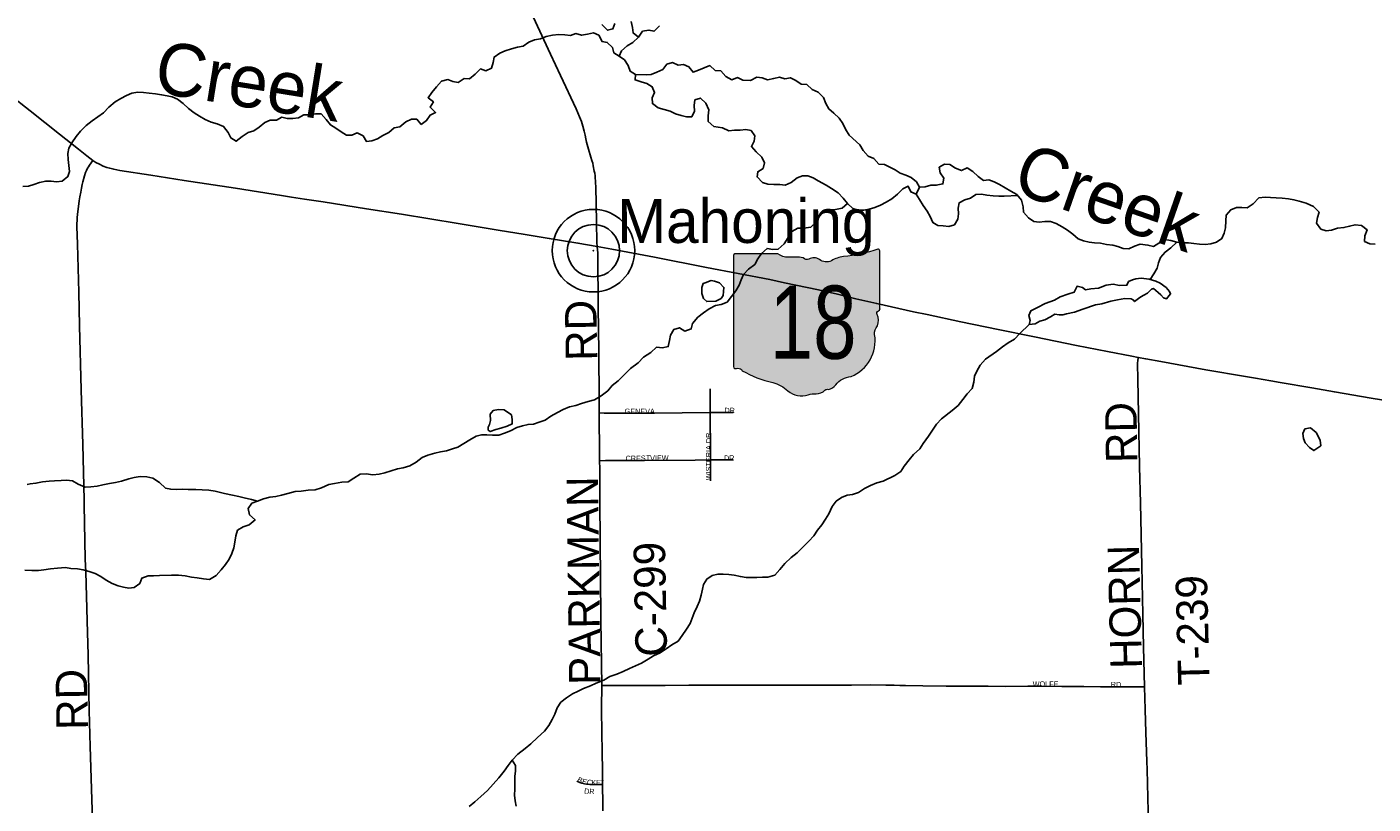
# Model space of a CAD drawing. Header units: feet. Extents: x 2113747 to 2516209, y 960708 to 1356798.
# Tile 244 of 253: x 2362262 to 2375078, y 1185127 to 1192524. Entities that reach past the tile are written whole.
import ezdxf
from ezdxf.enums import TextEntityAlignment as Align

# ---------------------------------------------------------------- set-up
doc = ezdxf.new("R2010")
doc.units = ezdxf.units.FT
doc.header["$LTSCALE"] = 50
doc.header["$MEASUREMENT"] = 0
for name, color, linetype in [('0_Xref', 7, 'Continuous'), ('GM_X_City_Street', 251, 'Continuous'), ('GM_X_City_Street_Text', 251, 'Continuous'), ('GM_X_County_Road', 3, 'Continuous'), ('GM_X_County_Road_Text', 3, 'Continuous'), ('GM_X_Minor_Lake', 5, 'Continuous'), ('GM_X_Minor_River', 5, 'Continuous'), ('GM_X_Minor_River_Text', 5, 'Continuous'), ('GM_X_State_Location', 251, 'Continuous'), ('GM_X_State_Route', 1, 'Continuous'), ('GM_X_State_Shield', 251, 'Continuous'), ('GM_X_Township_Road', 4, 'Continuous'), ('GM_X_Township_Road_Text', 4, 'Continuous'), ('GM_X_Township_Subdivision', 4, 'Continuous'), ('GM_X_Township_Subdivision_Text', 4, 'Continuous'), ('GM_X_Unincorporated', 1, 'Continuous'), ('GM_X_Unincorporated_Location', 2, 'Continuous'), ('GM_X_Unincorporated_Text', 251, 'Continuous')]:
    doc.layers.add(name, color=color, linetype=linetype)
doc.styles.add('Styledgn030', font='dgn030.shx')
doc.styles.add('Styledgn031', font='dgn031.shx')

# ---------------------------------------------------------------- blocks, each defined once
blk = doc.blocks.new('M1-H5_211')
at = {"layer": 'GM_X_State_Shield', "linetype": 'Continuous', "true_color": 0x1e0000}
h = blk.add_hatch(color=18, dxfattribs=at)
edge = h.paths.add_edge_path()
edge.add_line((711.5512748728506, 89.69038223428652), (711.5512748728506, 642.4292893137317))
edge.add_line((711.5512748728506, 642.4292893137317), (711.4519030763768, 642.5278091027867))
edge.add_arc((696.1098771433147, 644.721661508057), 15.49808853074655, 351.8620861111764, 457.7380000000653)
edge.add_line((694.023161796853, 660.0786262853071), (694.0231846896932, 660.0786317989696))
edge.add_arc((215.6435505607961, 2056.797888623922), 1476.371144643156, 275.84446944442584, 288.9064527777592, ccw=False)
edge.add_line((365.9801086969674, 588.1009573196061), (365.9801066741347, 588.1009594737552))
edge.add_arc((403.9586955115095, 293.515786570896), 297.0232268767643, 97.34618055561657, 120.7688527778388)
edge.add_line((252.0087886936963, 548.7294678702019), (252.0087824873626, 548.729464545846))
edge.add_arc((204.612707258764, 651.1715615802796), 112.8750246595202, 233.8562055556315, 294.82819166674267, ccw=False)
edge.add_line((138.0374625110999, 560.0205441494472), (138.0374654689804, 560.0205424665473))
edge.add_arc((83.50627348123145, 483.664586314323), 93.82900905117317, 54.46668333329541, 119.1411305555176)
edge.add_line((37.81506425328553, 565.6169892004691), (37.81506453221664, 565.6169886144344))
edge.add_arc((17.25471621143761, 605.791335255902), 45.12987980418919, 219.7920611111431, 297.1023694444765, ccw=False)
edge.add_line((-17.42182925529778, 576.9080659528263), (-17.42182980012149, 576.9080661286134))
edge.add_arc((-110.2402786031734, 23.03722839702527), 561.5943102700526, 80.48669166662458, 94.98826944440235)
edge.add_line((-159.0719053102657, 582.5045121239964), (-159.0719000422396, 582.5044846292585))
edge.add_arc((-162.1074610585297, 738.9084848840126), 156.4334552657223, 231.6195055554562, 271.111883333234, ccw=False)
edge.add_line((-259.2340128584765, 616.2795369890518), (-259.2015184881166, 616.2440637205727))
edge.add_line((-259.2015184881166, 616.2440637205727), (-666.9041242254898, 616.2440637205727))
edge.add_line((-666.9041242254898, 616.2440637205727), (-666.9412597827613, 616.2795633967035))
edge.add_arc((-664.660407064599, 600.3135952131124), 16.12806340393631, 98.13010277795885, 188.1301027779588)
edge.add_line((-680.62637524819, 598.0327424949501), (-680.6072733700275, 598.0636480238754))
edge.add_line((-680.6072733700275, 598.0636480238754), (-680.6072733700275, -458.5712582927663))
edge.add_line((-680.6072733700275, -458.5712582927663), (-680.6263743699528, -458.6079740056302))
edge.add_arc((-664.515134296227, -460.8841950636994), 16.27123962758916, 171.9583861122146, 258.3066138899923)
edge.add_line((-667.8128957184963, -476.8177448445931), (-667.8128982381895, -476.817741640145))
edge.add_arc((-662.0481153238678, -352.78184326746), 124.169790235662, 267.3389944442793, 280.6038555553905)
edge.add_line((-639.1987016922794, -474.8311820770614), (-639.1987019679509, -474.831181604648))
edge.add_arc((-636.6434350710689, -519.5311031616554), 44.77289778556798, 29.748380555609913, 93.27174722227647, ccw=False)
edge.add_line((-597.7710303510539, -497.3151510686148), (-597.7710260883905, -497.315154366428))
edge.add_arc((-71.36636178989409, 429.8114385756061), 1066.145201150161, 240.4129222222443, 257.1985000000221)
edge.add_line((-307.5964472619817, -609.8331817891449), (-307.5964406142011, -609.8331830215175))
edge.add_arc((-389.2220105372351, -933.2680402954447), 333.5758393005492, 47.18415555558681, 75.83597222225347, ccw=False)
edge.add_line((-162.5091320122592, -688.5761702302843), (-162.5091265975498, -688.57617497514))
edge.add_arc((-28.4401791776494, -524.7737584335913), 211.673603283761, 230.7003722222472, 286.291836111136)
edge.add_line((30.94060543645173, -727.9476660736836), (30.94060344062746, -727.9476635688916))
edge.add_arc((93.86574833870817, -890.0948709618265), 173.9289818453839, 85.69512222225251, 111.20994722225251, ccw=False)
edge.add_line((106.9214873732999, -716.6565868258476), (106.9214872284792, -716.6565896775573))
edge.add_arc((109.3286034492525, -603.9020136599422), 112.780266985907, 268.7770194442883, 315.5492722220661)
edge.add_line((189.8371287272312, -682.8815425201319), (189.8371289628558, -682.8815423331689))
edge.add_arc((211.3496800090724, -706.2366200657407), 31.75294487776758, 65.75173055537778, 132.6484222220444, ccw=False)
edge.add_line((224.3903386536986, -677.2850962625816), (224.3903387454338, -677.285096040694))
edge.add_arc((197.8102065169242, -560.9801045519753), 119.3036230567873, 282.8731916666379, 323.2771111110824)
edge.add_line((293.4364551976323, -632.3171569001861), (293.43645941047, -632.317151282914))
edge.add_arc((454.0505528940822, -755.2192038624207), 202.2419381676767, 94.40312222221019, 142.576749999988, ccw=False)
edge.add_line((438.5237596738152, -553.5741685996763), (438.523756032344, -553.574169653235))
edge.add_arc((298.3474105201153, -211.9398530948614), 369.2741719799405, 292.3088861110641, 368.9858388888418)
edge.add_line((663.0894711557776, -154.2627927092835), (663.0894695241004, -154.2627859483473))
edge.add_arc((767.0788936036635, -141.6241802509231), 104.7546403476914, 136.8064972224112, 186.9295944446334, ccw=False)
edge.add_line((690.7079159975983, -69.92335421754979), (690.7079167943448, -69.92335321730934))
edge.add_arc((555.3839252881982, -20.75759949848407), 143.978658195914, 340.0329638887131, 383.6495666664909)
edge.add_line((687.2706862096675, 36.99823405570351), (687.2706862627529, 36.99823372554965))
edge.add_arc((707.9709234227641, 49.11239851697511), 23.98442842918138, 107.943983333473, 210.3369666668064, ccw=False)
edge.add_line((700.5816322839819, 71.93018069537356), (700.5816327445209, 71.93017908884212))
edge.add_arc((695.0167986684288, 87.55475994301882), 16.58598520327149, 289.6038111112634, 367.734130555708)
edge.add_line((711.451904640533, 89.78684346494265), (711.4156001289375, 89.82605697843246))
edge.add_line((711.4156001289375, 89.82605697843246), (711.5512748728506, 89.69038223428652))
at = {"layer": 'GM_X_State_Shield', "color": 7, "linetype": 'Continuous', "lineweight": 13, "flags": 128}
blk.add_lwpolyline([(711.5512748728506, 89.69038223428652), (711.5512748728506, 642.4292893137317), (711.4519030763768, 642.5278091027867, 0.4979057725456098), (694.023161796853, 660.0786262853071), (694.0231846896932, 660.0786317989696, -0.05705544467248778), (365.9801086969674, 588.1009573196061), (365.9801066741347, 588.1009594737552, 0.1025580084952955), (252.0087886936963, 548.7294678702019), (252.0087824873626, 548.729464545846, -0.272499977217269), (138.0374625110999, 560.0205441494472), (138.0374654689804, 560.0205424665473, 0.2899328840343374), (37.81506425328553, 565.6169892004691), (37.81506453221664, 565.6169886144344, -0.3507354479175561), (-17.42182925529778, 576.9080659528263), (-17.42182980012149, 576.9080661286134, 0.06335965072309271), (-159.0719053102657, 582.5045121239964), (-159.0719000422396, 582.5044846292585, -0.1740440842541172), (-259.2340128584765, 616.2795369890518), (-259.2015184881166, 616.2440637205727), (-666.9041242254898, 616.2440637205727), (-666.9412597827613, 616.2795633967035, 0.414213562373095), (-680.62637524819, 598.0327424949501), (-680.6072733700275, 598.0636480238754), (-680.6072733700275, -458.5712582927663), (-680.6263743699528, -458.6079740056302, 0.3956667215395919), (-667.8128957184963, -476.8177448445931), (-667.8128982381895, -476.817741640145, 0.05794359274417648), (-639.1987016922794, -474.8311820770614), (-639.1987019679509, -474.831181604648, -0.2844960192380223), (-597.7710303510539, -497.3151510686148), (-597.7710260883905, -497.315154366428, 0.0733721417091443), (-307.5964472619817, -609.8331817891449), (-307.5964406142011, -609.8331830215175, -0.1256725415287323), (-162.5091320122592, -688.5761702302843), (-162.5091265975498, -688.57617497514, 0.2474354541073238), (30.94060543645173, -727.9476660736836), (30.94060344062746, -727.9476635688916, -0.1117916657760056), (106.9214873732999, -716.6565868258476), (106.9214872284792, -716.6565896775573, 0.2069637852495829), (189.8371287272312, -682.8815425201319), (189.8371289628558, -682.8815423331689, -0.3004743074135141), (224.3903386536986, -677.2850962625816), (224.3903387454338, -677.285096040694, 0.1781447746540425), (293.4364551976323, -632.3171569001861), (293.43645941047, -632.317151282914, -0.213348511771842), (438.5237596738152, -553.5741685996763), (438.523756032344, -553.574169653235, 0.3476349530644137), (663.0894711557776, -154.2627927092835), (663.0894695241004, -154.2627859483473, -0.2222582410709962), (690.7079159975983, -69.92335421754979), (690.7079167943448, -69.92335321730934, 0.1926447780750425), (687.2706862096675, 36.99823405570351), (687.2706862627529, 36.99823372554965, -0.4790820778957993), (700.5816322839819, 71.93018069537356), (700.5816327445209, 71.93017908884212, 0.354758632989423), (711.451904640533, 89.78684346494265), (711.4156001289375, 89.82605697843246), (711.5512748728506, 89.69038223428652)], format="xyb", dxfattribs=at)
at = {"layer": 'GM_X_State_Shield', "color": 9, "linetype": 'Continuous', "lineweight": 13, "style": 'Styledgn030', "width": 0.8}
blk.add_text('18', height=696.0951421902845, dxfattribs=at).set_placement((77.12061308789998, -384.0604357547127), align=Align.CENTER)
blk = doc.blocks.new('Unicorp30')
at = {"layer": 'GM_X_Unincorporated'}
for radius in [392.8488348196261, 249.0278639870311]:
    blk.add_circle((0, 0), radius, dxfattribs=at)
blk = doc.blocks.new('POR')
at = {"layer": 'GM_X_City_Street', "flags": 128}
for points in [[(2367741.721199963, 1185314.296033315), (2367740.60571663, 1185380.568866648), (2367740.080783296, 1185425.745941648), (2367737.55454163, 1185643.954166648), (2367735.946933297, 1185788.442066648), (2367733.02699163, 1186044.215833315), (2367734.60179163, 1186254.221974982)], [(2367734.60179163, 1186254.221974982), (2367931.090899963, 1186254.550058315), (2368118.688949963, 1186255.731158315), (2368337.979849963, 1186256.912258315), (2368564.980708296, 1186257.601233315), (2368754.448833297, 1186259.274458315), (2369028.464033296, 1186259.569733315), (2369251.232616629, 1186259.865008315), (2369455.726958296, 1186260.094666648), (2369631.185924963, 1186259.569733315), (2369885.68016663, 1186259.077608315), (2370111.926433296, 1186260.258708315), (2370296.899816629, 1186260.586791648), (2370439.353599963, 1186259.208841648), (2370517.07654163, 1186257.863699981), (2370572.653858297, 1186256.945066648), (2370625.63931663, 1186255.632733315), (2370791.944758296, 1186252.483133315), (2371013.860324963, 1186250.613058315), (2371173.210399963, 1186250.088124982), (2371412.94089163, 1186248.218049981), (2371577.080983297, 1186247.693116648), (2371789.678983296, 1186247.857158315), (2371924.488424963, 1186247.922774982), (2372113.82531663, 1186246.938524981), (2372325.307833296, 1186245.527766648), (2372482.951874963, 1186244.117008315), (2372666.612924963, 1186244.445091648), (2372827.570608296, 1186243.723308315), (2372900.962849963, 1186243.132758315)], [(2372970.647749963, 1183562.166991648), (2372966.907599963, 1183732.081349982), (2372959.59134163, 1184099.534683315), (2372958.344624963, 1184159.737974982), (2372957.360374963, 1184207.736566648), (2372957.03229163, 1184227.027866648), (2372953.292141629, 1184450.551041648), (2372950.798708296, 1184558.752924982), (2372943.05594163, 1184816.199916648), (2372939.70949163, 1184924.237758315), (2372925.667524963, 1185455.568716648), (2372923.534983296, 1185530.962266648), (2372915.69379163, 1185808.848849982), (2372908.90246663, 1186026.368099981), (2372900.962849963, 1186243.132758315)], [(2367495.691508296, 1185345.070249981), (2367524.75969163, 1185333.981033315), (2367546.281958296, 1185326.435116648), (2367571.085058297, 1185320.562424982), (2367587.75169163, 1185317.281591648), (2367603.434074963, 1185315.313091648), (2367622.036399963, 1185314.000758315), (2367645.199083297, 1185313.344591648), (2367688.965399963, 1185313.311783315), (2367722.265858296, 1185313.935141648), (2367741.721199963, 1185314.296033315)], [(2367745.986283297, 1185061.245358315), (2367744.805183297, 1185126.501133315), (2367741.721199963, 1185314.296033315)]]:
    blk.add_lwpolyline(points, dxfattribs=at)
at = {"layer": 'GM_X_County_Road', "flags": 128}
for points in [[(2367690.474583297, 1190434.462958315), (2367687.948341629, 1190472.553433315), (2367684.50346663, 1190670.223641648), (2367677.088783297, 1191003.884391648), (2367676.03891663, 1191036.134983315), (2367674.726583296, 1191058.346224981), (2367673.020549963, 1191084.035149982), (2367670.559924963, 1191107.230641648), (2367667.27909163, 1191132.066549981), (2367663.83421663, 1191152.571758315), (2367653.532399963, 1191202.637274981), (2367648.020599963, 1191226.324891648), (2367640.40906663, 1191253.358958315), (2367631.74766663, 1191283.969133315), (2367607.600733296, 1191358.936174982), (2367589.359299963, 1191425.701133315), (2367582.207083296, 1191457.886108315), (2367575.25171663, 1191492.269241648), (2367567.508949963, 1191531.934516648), (2367555.894799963, 1191579.473791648), (2367542.27934163, 1191622.912024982), (2367524.136333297, 1191668.351566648), (2367490.639024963, 1191743.023333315), (2367341.820424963, 1192061.198549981), (2367245.396733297, 1192266.119399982), (2367182.306308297, 1192402.175558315), (2367084.078158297, 1192614.806366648)], [(2367710.848558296, 1188849.557991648), (2367709.733074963, 1188972.884516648), (2367706.35381663, 1189436.892774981), (2367701.82626663, 1189854.739708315), (2367695.953574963, 1190352.376508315), (2367695.82234163, 1190376.589058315), (2367694.181924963, 1190399.193999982), (2367690.474583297, 1190434.462958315)], [(2367713.965349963, 1188395.457849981), (2367713.309183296, 1188522.754183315), (2367711.47191663, 1188769.210383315), (2367710.848558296, 1188849.557991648)], [(2367734.60179163, 1186254.221974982), (2367726.071624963, 1186877.711541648), (2367721.80654163, 1187305.335358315), (2367718.26324163, 1187593.753416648), (2367717.705499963, 1188049.001849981), (2367714.785558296, 1188318.194224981), (2367713.965349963, 1188395.457849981)]]:
    blk.add_lwpolyline(points, dxfattribs=at)
at = {"layer": 'GM_X_Minor_Lake'}
for p, q in [((2368776.469999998, 1190109), (2368718.549999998, 1190088.46)), ((2372157.539999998, 1189793.47), (2372235.509999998, 1189810.16)), ((2366674.189999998, 1188777.09), (2366664.469999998, 1188738.88)), ((2374413.979999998, 1188605.71), (2374432.319999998, 1188565.72))]:
    blk.add_line(p, q, dxfattribs=at)
at = {"layer": 'GM_X_Minor_Lake', "flags": 128}
for points in [[(2368718.549999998, 1190088.46), (2368698.579999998, 1190080.27), (2368686.849999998, 1190044.05), (2368687.309999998, 1189985.85), (2368701.709999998, 1189937.81), (2368733.979999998, 1189909.98), (2368822.079999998, 1189912.71), (2368871.939999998, 1189939.21), (2368889.729999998, 1189967.45), (2368897.139999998, 1190043.78), (2368854.719999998, 1190089.58), (2368808.529999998, 1190105.25), (2368776.469999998, 1190109)], [(2372235.509999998, 1189810.16), (2372315.409999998, 1189836.9), (2372435.239999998, 1189878.01), (2372495.239999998, 1189888.54), (2372581.159999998, 1189913.32), (2372645.129999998, 1189927.89), (2372715.149999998, 1189938.49), (2372773.249999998, 1189934.95), (2372797.379999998, 1189923.1), (2372807.499999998, 1189909.13), (2372843.329999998, 1189937.52), (2372865.229999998, 1189953.75), (2372895.149999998, 1189970.05), (2372931.049999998, 1189988.4), (2372968.789999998, 1190026.84), (2372986.779999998, 1190033), (2373033.139999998, 1189995.26), (2373057.339999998, 1189973.38), (2373081.589999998, 1189945.48), (2373109.709999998, 1189935.67), (2373149.399999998, 1189982.16), (2373139.199999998, 1190006.15), (2373106.849999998, 1190044.01), (2373050.459999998, 1190083.7), (2373008.229999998, 1190105.43), (2372946.009999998, 1190122.98), (2372869.829999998, 1190132.39), (2372817.809999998, 1190125.95), (2372785.829999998, 1190117.67), (2372749.929999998, 1190099.31), (2372734.179999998, 1190065.07), (2372664.099999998, 1190062.49), (2372601.929999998, 1190074.03), (2372537.909999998, 1190065.48), (2372464.029999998, 1190036.78), (2372391.989999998, 1190030.18), (2372339.989999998, 1190021.72), (2372311.769999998, 1190043.58), (2372259.609999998, 1190055.19), (2372231.999999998, 1190000.78), (2372170.079999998, 1189980.21), (2372098.189999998, 1189953.53), (2372044.359999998, 1189923), (2371954.499999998, 1189890.16), (2371882.689999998, 1189853.45), (2371820.839999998, 1189822.85), (2371801.189999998, 1189776.53), (2371811.579999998, 1189728.45), (2371803.849999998, 1189692.26), (2371859.879999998, 1189698.74), (2371905.739999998, 1189723.2), (2371951.719999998, 1189735.61), (2372005.559999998, 1189764.14), (2372049.429999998, 1189788.58), (2372089.509999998, 1189784.89), (2372125.559999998, 1189785.19), (2372157.539999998, 1189793.47)], [(2366664.469999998, 1188738.88), (2366654.649999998, 1188714.72), (2366652.869999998, 1188686.61), (2366673.009999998, 1188672.73), (2366726.929999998, 1188691.25), (2366772.879999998, 1188705.68), (2366832.809999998, 1188724.24), (2366882.709999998, 1188744.73), (2366882.379999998, 1188786.87), (2366874.019999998, 1188830.95), (2366805.549999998, 1188878.53), (2366751.459999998, 1188882.1), (2366699.469999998, 1188871.62), (2366673.699999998, 1188837.29), (2366674.189999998, 1188777.09)], [(2374432.319999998, 1188565.72), (2374472.709999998, 1188521.9), (2374515.009999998, 1188492.14), (2374578.749999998, 1188536.8), (2374574.309999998, 1188590.95), (2374535.689999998, 1188662.88), (2374481.279999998, 1188706.6), (2374429.269999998, 1188698.15), (2374407.589999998, 1188653.82), (2374413.979999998, 1188605.71)]]:
    blk.add_lwpolyline(points, dxfattribs=at)
at = {"layer": 'GM_X_Minor_River'}
blk.add_line((2370728.609999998, 1190931.73), (2370760.119999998, 1190998.22), dxfattribs=at)
at = {"layer": 'GM_X_Minor_River', "flags": 128}
for points in [[(2367900.389999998, 1192247.02), (2367924.019999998, 1192297.38), (2367975.719999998, 1192343.97), (2368031.539999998, 1192376.54), (2368083.209999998, 1192427.13), (2368122.819999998, 1192483.66), (2368182.809999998, 1192494.19), (2368232.979999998, 1192482.56), (2368284.649999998, 1192533.16)], [(2368083.209999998, 1192427.13), (2368032.829999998, 1192466.85), (2368026.409999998, 1192518.98), (2368013.949999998, 1192575.07)], [(2367857.889999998, 1192555.71), (2367840.269999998, 1192505.39), (2367788.299999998, 1192492.93), (2367733.799999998, 1192546.66)], [(2370760.119999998, 1190998.22), (2370729.669999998, 1191050.15), (2370679.289999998, 1191089.87), (2370629.039999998, 1191113.54), (2370576.809999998, 1191133.18), (2370526.509999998, 1191162.87), (2370476.219999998, 1191190.56), (2370425.959999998, 1191214.23), (2370373.869999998, 1191217.82), (2370323.379999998, 1191271.59), (2370271.129999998, 1191293.23), (2370224.619999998, 1191349.05), (2370192.149999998, 1191402.97), (2370091.299999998, 1191494.45), (2370054.809999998, 1191550.34), (2370028.349999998, 1191604.31), (2369995.889999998, 1191656.22), (2369945.459999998, 1191701.97), (2369895.059999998, 1191743.69), (2369868.619999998, 1191795.65), (2369844.119999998, 1191853.65), (2369793.659999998, 1191903.41), (2369737.399999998, 1191927.03), (2369686.959999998, 1191974.78), (2369632.849999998, 1191978.35), (2369582.499999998, 1192014.05), (2369530.229999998, 1192039.72), (2369476.239999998, 1192029.24), (2369426.049999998, 1192044.88), (2369372.059999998, 1192034.41), (2369312.089999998, 1192019.86), (2369261.869999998, 1192039.52), (2369209.749999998, 1192045.11), (2369149.909999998, 1192014.52), (2369077.789999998, 1192017.94), (2369025.529999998, 1192041.59), (2368971.639999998, 1192019.07), (2368917.299999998, 1192052.74), (2368868.819999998, 1192104.52), (2368814.699999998, 1192110.09), (2368762.269999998, 1192155.82), (2368710.369999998, 1192135.32), (2368656.489999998, 1192110.79), (2368604.559999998, 1192092.3), (2368564.099999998, 1192144.14), (2368511.859999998, 1192165.78), (2368461.819999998, 1192161.36), (2368407.559999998, 1192185), (2368355.619999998, 1192168.52), (2368315.969999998, 1192118.01), (2368258.089999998, 1192093.46), (2368206.199999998, 1192070.95), (2368156.149999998, 1192068.53), (2368055.979999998, 1192071.71), (2368005.689999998, 1192101.4), (2367987.229999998, 1192155.43), (2367950.739999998, 1192211.31), (2367900.389999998, 1192247.02), (2367850.089999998, 1192276.7), (2367837.669999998, 1192326.77), (2367787.209999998, 1192376.52), (2367737.089999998, 1192384.13), (2367706.569999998, 1192444.08), (2367656.309999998, 1192467.74), (2367598.339999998, 1192455.22), (2367542.339999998, 1192444.72), (2367488.149999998, 1192460.32), (2367436.229999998, 1192441.84), (2367382.109999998, 1192447.4), (2367326.009999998, 1192450.95), (2367265.979999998, 1192444.42), (2367205.979999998, 1192433.89), (2367150.079999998, 1192411.35), (2367094.099999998, 1192400.85), (2367040.199999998, 1192378.33), (2366986.439999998, 1192339.74), (2366932.429999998, 1192331.26), (2366874.479999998, 1192314.72), (2366816.549999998, 1192296.18), (2366764.639999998, 1192275.67), (2366708.879999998, 1192237.08), (2366701.279999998, 1192184.84), (2366683.679999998, 1192130.51), (2366631.809999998, 1192106), (2366581.609999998, 1192123.63), (2366529.929999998, 1192073.03), (2366476.199999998, 1192030.44), (2366424.109999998, 1192034.01), (2366368.329999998, 1191995.42), (2366318.189999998, 1192005.02), (2366267.979999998, 1192022.66), (2366210.039999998, 1192006.12), (2366160.389999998, 1191953.52), (2366116.749999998, 1191900.98), (2366081.099999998, 1191850.51), (2366131.479999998, 1191810.8), (2366099.839999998, 1191760.36), (2366152.309999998, 1191708.63), (2366100.439999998, 1191684.11), (2366066.809999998, 1191631.65), (2366015.029999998, 1191595.1)], [(2368055.979999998, 1192071.71), (2368052.399999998, 1192019.5), (2368110.599999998, 1192001.92), (2368164.799999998, 1191986.33), (2368215.129999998, 1191954.63), (2368237.579999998, 1191900.64), (2368215.969999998, 1191848.28), (2368216.399999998, 1191794.1), (2368270.799999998, 1191752.41), (2368328.989999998, 1191738.84), (2368385.189999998, 1191721.24), (2368437.469999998, 1191695.59), (2368489.659999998, 1191679.96), (2368539.829999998, 1191668.34), (2368591.889999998, 1191668.77), (2368617.509999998, 1191721.16), (2368615.059999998, 1191777.33), (2368620.659999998, 1191829.55), (2368674.599999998, 1191846.05), (2368725.039999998, 1191798.3), (2368753.579999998, 1191736.33), (2368748.049999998, 1191676.07), (2368746.449999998, 1191623.89), (2368800.899999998, 1191576.17), (2368885.119999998, 1191562.82), (2368943.419999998, 1191535.21), (2368997.449999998, 1191539.66), (2369051.509999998, 1191542.11), (2369105.529999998, 1191548.58), (2369155.669999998, 1191538.95), (2369192.139999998, 1191487.08), (2369184.519999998, 1191436.84), (2369158.889999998, 1191386.46), (2369205.359999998, 1191334.68), (2369257.819999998, 1191284.93), (2369284.299999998, 1191228.96), (2369272.689999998, 1191176.69), (2369218.869999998, 1191146.15), (2369213.249999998, 1191095.93), (2369263.749999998, 1191042.16), (2369315.939999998, 1191026.54), (2369372.029999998, 1191024.99), (2369430.119999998, 1191023.46), (2369480.239999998, 1191017.85), (2369538.099999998, 1191044.41), (2369593.829999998, 1191089.02), (2369645.769999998, 1191105.5), (2369695.829999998, 1191105.91), (2369746.049999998, 1191086.25), (2369796.339999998, 1191058.57), (2369870.749999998, 1191019.04), (2369923.069999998, 1190987.36), (2369985.489999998, 1190945.73), (2370033.959999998, 1190893.95), (2370074.429999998, 1190842.1), (2370124.869999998, 1190794.35), (2370177.049999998, 1190780.73), (2370229.129999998, 1190779.15), (2370281.119999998, 1190789.61), (2370335.079999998, 1190804.1), (2370386.969999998, 1190826.59), (2370440.819999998, 1190855.13), (2370496.639999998, 1190887.7), (2370550.359999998, 1190932.28), (2370600.029999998, 1190982.86), (2370651.899999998, 1191007.37), (2370678.359999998, 1190953.4), (2370728.609999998, 1190931.73), (2370759.059999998, 1190879.81), (2370793.549999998, 1190823.89), (2370834.029999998, 1190770.04), (2370860.479999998, 1190718.08), (2370884.949999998, 1190662.09), (2370935.249999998, 1190632.4), (2370985.329999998, 1190630.8), (2371037.449999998, 1190625.21), (2371091.389999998, 1190641.7), (2371125.029999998, 1190694.16), (2371130.629999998, 1190744.36), (2371126.199999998, 1190798.51), (2371137.799999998, 1190850.79), (2371189.669999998, 1190877.3), (2371243.599999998, 1190893.79), (2371295.399999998, 1190928.33), (2371349.459999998, 1190930.78), (2371401.599999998, 1190921.17), (2371459.729999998, 1190915.62), (2371515.819999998, 1190914.07), (2371565.899999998, 1190912.47), (2371694.539999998, 1190918.69)], [(2366015.029999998, 1191595.1), (2365972.569999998, 1191646.91), (2365922.509999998, 1191644.48), (2365870.649999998, 1191619.96), (2365812.939999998, 1191573.32), (2365758.949999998, 1191562.83), (2365707.219999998, 1191520.24), (2365651.389999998, 1191489.66), (2365599.559999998, 1191459.13), (2365545.649999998, 1191438.6), (2365493.609999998, 1191434.14), (2365463.149999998, 1191488.07), (2365406.859999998, 1191515.69), (2365354.959999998, 1191495.18), (2365304.899999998, 1191492.74), (2365254.589999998, 1191524.43), (2365202.239999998, 1191560.1), (2365151.929999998, 1191591.79), (2365111.459999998, 1191643.62), (2365062.989999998, 1191695.37), (2365010.909999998, 1191696.94), (2364956.919999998, 1191686.45), (2364898.849999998, 1191685.95), (2364846.989999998, 1191659.43), (2364792.969999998, 1191652.93), (2364740.909999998, 1191652.5), (2364688.749999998, 1191664.09), (2364636.889999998, 1191637.56), (2364578.819999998, 1191637.06), (2364526.929999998, 1191614.54), (2364473.219999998, 1191569.94), (2364421.429999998, 1191533.37), (2364367.479999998, 1191518.86), (2364309.709999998, 1191480.24), (2364253.989999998, 1191435.61), (2364203.669999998, 1191467.29), (2364179.229999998, 1191519.26), (2364134.729999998, 1191575.07), (2364072.449999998, 1191600.63), (2364016.249999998, 1191616.2), (2363959.979999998, 1191641.81), (2363905.659999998, 1191673.45), (2363853.319999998, 1191707.11), (2363800.929999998, 1191748.81), (2363750.489999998, 1191794.54), (2363696.089999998, 1191836.21), (2363645.849999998, 1191857.86), (2363595.709999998, 1191869.48), (2363543.559999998, 1191879.06), (2363485.429999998, 1191886.59), (2363425.309999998, 1191892.1), (2363371.179999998, 1191899.67), (2363317.069999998, 1191903.21), (2363261.069999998, 1191894.71), (2363209.189999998, 1191870.19), (2363157.349999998, 1191841.65), (2363101.519999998, 1191811.06), (2363041.849999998, 1191760.38), (2362990.199999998, 1191707.77), (2362938.449999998, 1191667.19), (2362882.689999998, 1191628.59), (2362826.949999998, 1191585.96), (2362771.309999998, 1191531.31), (2362731.659999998, 1191480.8), (2362688.079999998, 1191420.22), (2362662.449999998, 1191369.83), (2362650.829999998, 1191319.56), (2362655.299999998, 1191261.4), (2362659.749999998, 1191205.24), (2362666.199999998, 1191149.12), (2362652.579999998, 1191098.83), (2362596.849999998, 1191056.2), (2362542.829999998, 1191049.72), (2362492.699999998, 1191057.33), (2362440.639999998, 1191056.88), (2362380.669999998, 1191042.33), (2362328.759999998, 1191023.82), (2362276.809999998, 1191007.33), (2362222.769999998, 1191004.86)], [(2375096.309999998, 1190455.52), (2375046.219999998, 1190459.12), (2374995.959999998, 1190482.8), (2374999.529999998, 1190537.01), (2375021.119999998, 1190593.38), (2374966.719999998, 1190635.08), (2374906.589999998, 1190640.61), (2374854.639999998, 1190626.14), (2374800.659999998, 1190613.67), (2374738.619999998, 1190607.14), (2374682.689999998, 1190588.63), (2374630.659999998, 1190584.19), (2374580.469999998, 1190599.83), (2374539.969999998, 1190655.69), (2374547.549999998, 1190709.94), (2374563.159999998, 1190762.25), (2374510.669999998, 1190816.01), (2374440.339999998, 1190845.53), (2374374.089999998, 1190865.07), (2374323.919999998, 1190878.71), (2374271.789999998, 1190886.31), (2374211.649999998, 1190893.85), (2374155.539999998, 1190897.4), (2374101.449999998, 1190898.98), (2374049.359999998, 1190902.57), (2373989.319999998, 1190896.06), (2373935.679999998, 1190841.44), (2373877.909999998, 1190802.84), (2373827.809999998, 1190806.45), (2373777.749999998, 1190806.04), (2373721.849999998, 1190783.51), (2373678.209999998, 1190730.98), (2373676.629999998, 1190676.78), (2373671.129999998, 1190612.51), (2373659.529999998, 1190560.25), (2373637.899999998, 1190509.9), (2373586.099999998, 1190475.36), (2373532.139999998, 1190460.88), (2373478.119999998, 1190454.42), (2373426.029999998, 1190456), (2373371.919999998, 1190461.58), (2373321.789999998, 1190469.2), (2373265.719999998, 1190468.75), (2373209.589999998, 1190474.32), (2373151.369999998, 1190491.9), (2373093.219999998, 1190501.46), (2373037.429999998, 1190464.88), (2372985.599999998, 1190434.36), (2372933.419999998, 1190447.99), (2372859.249999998, 1190457.41), (2372805.339999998, 1190436.91), (2372753.459999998, 1190412.41), (2372699.359999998, 1190415.98), (2372649.149999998, 1190433.63), (2372598.989999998, 1190445.26), (2372540.859999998, 1190452.82), (2372482.679999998, 1190464.39), (2372426.579999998, 1190467.95), (2372374.449999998, 1190475.54), (2372320.289999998, 1190487.15), (2372270.059999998, 1190506.81), (2372217.619999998, 1190552.54), (2372167.259999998, 1190590.26), (2372116.939999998, 1190621.95), (2372060.619999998, 1190653.61), (2372006.399999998, 1190671.23), (2371952.319999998, 1190672.79), (2371898.289999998, 1190666.33), (2371848.179999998, 1190671.95), (2371797.829999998, 1190707.66), (2371749.339999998, 1190761.45), (2371744.939999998, 1190811.58), (2371730.429999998, 1190873.68), (2371685.919999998, 1190929.51), (2371629.589999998, 1190961.15), (2371520.949999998, 1191024.49), (2371470.679999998, 1191050.17), (2371420.459999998, 1191069.82), (2371368.439999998, 1191063.38), (2371318.079999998, 1191099.1), (2371267.639999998, 1191146.85), (2371213.279999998, 1191182.53), (2371159.419999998, 1191156), (2371103.149999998, 1191179.62), (2371048.799999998, 1191215.3), (2370998.729999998, 1191216.9), (2370946.879999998, 1191188.38), (2370955.299999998, 1191136.28), (2370991.759999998, 1191084.39), (2370982.179999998, 1191030.13), (2370918.189999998, 1191017.57), (2370868.119999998, 1191017.16), (2370814.179999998, 1191000.66), (2370760.119999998, 1190998.22)], [(2370074.429999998, 1190842.1), (2370022.689999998, 1190799.53), (2369958.699999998, 1190786.97), (2369906.669999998, 1190782.53), (2369852.659999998, 1190774.07), (2369806.999999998, 1190723.52), (2369779.399999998, 1190669.11), (2369723.719999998, 1190618.48), (2369657.719999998, 1190607.91), (2369601.639999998, 1190607.45), (2369543.799999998, 1190576.87), (2369510.209999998, 1190518.4), (2369472.629999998, 1190459.9), (2369412.959999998, 1190407.23), (2369362.899999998, 1190406.82), (2369308.749999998, 1190416.4), (2369255.079999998, 1190365.8), (2369219.429999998, 1190315.34), (2369191.799999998, 1190262.93), (2369132.069999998, 1190218.29), (2369084.419999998, 1190167.73), (2369060.779999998, 1190117.36), (2369043.169999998, 1190065.04), (2369011.539999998, 1190012.6), (2368969.919999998, 1189958.08), (2368928.269999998, 1189905.56), (2368870.369999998, 1189883.01), (2368816.389999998, 1189872.53), (2368758.569999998, 1189839.95), (2368702.799999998, 1189801.36), (2368649.039999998, 1189760.78), (2368597.449999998, 1189700.15), (2368585.829999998, 1189649.88), (2368525.919999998, 1189629.32), (2368473.589999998, 1189661), (2368419.659999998, 1189644.5), (2368388.039999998, 1189590.06), (2368378.429999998, 1189539.81), (2368366.869999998, 1189481.51), (2368312.879999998, 1189471.03), (2368256.779999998, 1189474.58), (2368203.089999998, 1189425.98), (2368131.369999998, 1189379.23), (2368079.709999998, 1189326.63), (2368008.029999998, 1189273.85), (2367954.389999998, 1189219.22), (2367890.819999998, 1189154.48), (2367835.089999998, 1189109.87), (2367791.439999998, 1189059.34), (2367729.719999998, 1189012.67), (2367665.919999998, 1188976.01), (2367603.969999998, 1188959.45), (2367542.049999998, 1188938.87), (2367488.129999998, 1188920.35), (2367426.149999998, 1188907.8), (2367366.259999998, 1188883.22), (2367312.429999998, 1188852.67), (2367250.619999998, 1188818.04), (2367194.839999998, 1188781.45), (2367138.909999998, 1188762.92), (2367084.979999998, 1188744.41), (2367032.949999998, 1188739.96), (2366978.979999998, 1188727.47), (2366925.029999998, 1188710.96), (2366865.189999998, 1188680.36), (2366809.299999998, 1188657.81), (2366753.399999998, 1188637.28), (2366695.299999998, 1188638.8), (2366641.219999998, 1188640.36), (2366591.159999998, 1188639.93), (2366539.169999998, 1188629.46), (2366477.379999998, 1188592.82), (2366421.559999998, 1188560.24), (2366365.779999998, 1188523.65), (2366313.839999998, 1188507.16), (2366257.899999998, 1188490.63), (2366199.919999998, 1188478.1), (2366145.939999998, 1188465.6), (2366078.009999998, 1188446.97), (2366024.099999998, 1188426.44), (2365968.379999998, 1188381.82), (2365906.589999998, 1188345.18), (2365844.639999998, 1188328.6), (2365790.649999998, 1188318.11), (2365728.729999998, 1188297.51), (2365670.799999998, 1188278.96), (2365616.819999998, 1188268.46), (2365554.789999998, 1188261.92), (2365490.639999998, 1188269.4), (2365434.589999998, 1188266.91), (2365372.809999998, 1188230.27), (2365321.009999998, 1188195.72), (2365260.959999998, 1188191.19), (2365190.969999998, 1188178.55), (2365136.969999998, 1188170.07), (2365067.139999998, 1188137.35), (2365007.209999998, 1188118.78), (2364939.139999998, 1188116.2), (2364873.139999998, 1188105.59), (2364817.089999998, 1188103.11), (2364745.149999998, 1188082.43)], [(2373209.589999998, 1190474.32), (2373151.929999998, 1190421.67), (2373098.179999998, 1190381.1), (2373054.519999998, 1190330.56), (2373034.909999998, 1190278.23), (2373021.279999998, 1190227.95), (2372991.669999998, 1190173.52), (2372954.569999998, 1190120.57)], [(2371803.849999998, 1189692.26), (2371714.419999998, 1189605.24), (2371662.779999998, 1189550.64), (2371602.979999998, 1189516.04), (2371551.209999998, 1189477.48), (2371491.459999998, 1189434.85), (2371387.899999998, 1189361.76), (2371336.279999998, 1189305.15), (2371306.689999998, 1189248.72), (2371283.049999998, 1189198.35), (2371277.459999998, 1189144.13), (2371259.919999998, 1189083.78), (2371214.269999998, 1189031.23), (2371172.639999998, 1188976.71), (2371127.019999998, 1188922.15), (2371069.329999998, 1188871.52), (2370969.819999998, 1188794.44), (2370920.159999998, 1188741.86), (2370844.949999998, 1188628.87), (2370795.439999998, 1188558.23), (2370761.799999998, 1188507.78), (2370702.139999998, 1188453.11), (2370660.489999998, 1188402.6), (2370612.889999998, 1188344.01), (2370583.239999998, 1188293.6), (2370525.489999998, 1188253), (2370413.759999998, 1188199.9), (2370351.799999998, 1188183.35), (2370293.899999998, 1188160.8), (2370236.049999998, 1188132.22), (2370180.279999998, 1188093.64), (2370122.359999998, 1188073.1), (2370070.329999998, 1188068.66), (2370018.449999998, 1188044.16), (2369964.649999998, 1188009.6), (2369928.999999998, 1187959.14), (2369895.499999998, 1187890.63), (2369863.849999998, 1187840.21), (2369830.239999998, 1187785.74), (2369788.589999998, 1187733.23), (2369752.979999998, 1187678.75), (2369707.319999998, 1187628.21), (2369651.659999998, 1187575.57), (2369596.039999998, 1187516.92), (2369538.309999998, 1187474.31), (2369478.669999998, 1187417.62), (2369431.069999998, 1187359.04), (2369381.419999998, 1187306.46), (2369315.489999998, 1187285.84), (2369265.429999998, 1187285.43), (2369211.369999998, 1187282.99), (2369159.299999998, 1187284.56), (2369109.229999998, 1187284.15), (2369055.099999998, 1187291.73), (2368994.909999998, 1187305.29), (2368944.799999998, 1187310.9), (2368890.689999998, 1187314.47), (2368838.629999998, 1187314.04), (2368786.639999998, 1187303.58), (2368734.849999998, 1187269.04), (2368703.219999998, 1187216.6), (2368694.179999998, 1187171.71)], [(2364457.359999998, 1188009.72), (2364401.149999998, 1188027.3), (2364330.949999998, 1188040.75), (2364278.769999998, 1188054.34), (2364218.589999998, 1188067.87), (2364144.369999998, 1188083.29), (2364054.089999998, 1188104.59), (2363993.939999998, 1188114.11), (2363929.829999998, 1188117.57), (2363869.729999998, 1188121.08), (2363795.609999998, 1188122.44), (2363745.539999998, 1188124.02), (2363689.489999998, 1188121.53), (2363631.399999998, 1188123.04), (2363581.249999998, 1188134.65), (2363524.759999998, 1188186.35), (2363460.349999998, 1188227.94), (2363404.179999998, 1188241.5), (2363340.059999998, 1188244.96), (2363284.059999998, 1188236.46), (2363232.109999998, 1188221.97), (2363162.179999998, 1188201.3), (2363106.199999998, 1188188.77), (2363048.209999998, 1188178.25), (2362986.239999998, 1188165.68), (2362930.259999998, 1188153.16), (2362870.229999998, 1188146.62), (2362816.189999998, 1188144.15), (2362749.869999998, 1188171.68), (2362697.559999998, 1188203.35), (2362639.429999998, 1188210.88), (2362587.389999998, 1188206.42), (2362523.329999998, 1188203.87), (2362473.299999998, 1188199.43), (2362409.269999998, 1188192.86), (2362347.289999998, 1188180.29), (2362293.269999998, 1188173.81), (2362263.269999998, 1188169.55)], [(2364745.149999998, 1188082.43), (2364685.209999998, 1188065.86), (2364633.229999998, 1188055.37), (2364575.219999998, 1188046.85), (2364513.249999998, 1188032.27), (2364457.359999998, 1188009.72), (2364403.439999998, 1187991.2), (2364367.789999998, 1187940.72), (2364382.289999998, 1187880.64), (2364434.739999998, 1187830.92), (2364379.039999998, 1187784.28), (2364321.109999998, 1187765.73), (2364267.309999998, 1187733.16), (2364249.709999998, 1187678.82), (2364242.169999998, 1187620.56), (2364232.579999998, 1187566.29), (2364212.989999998, 1187511.94), (2364187.379999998, 1187457.54), (2364153.739999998, 1187407.08), (2364110.079999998, 1187356.54), (2364062.449999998, 1187301.94), (2364000.679999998, 1187263.28), (2363944.549999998, 1187270.82), (2363884.389999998, 1187280.34), (2363830.259999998, 1187287.91), (2363768.089999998, 1187299.42), (2363703.949999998, 1187306.89), (2363637.889999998, 1187304.31), (2363525.759999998, 1187303.36), (2363467.699999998, 1187300.85), (2363415.639999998, 1187300.41), (2363355.739999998, 1187277.81), (2363338.109999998, 1187227.49), (2363284.359999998, 1187186.9), (2363232.329999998, 1187182.44), (2363180.189999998, 1187192.02), (2363130.029999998, 1187203.63), (2363073.769999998, 1187227.24), (2363017.449999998, 1187258.86), (2362965.109999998, 1187292.53), (2362912.829999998, 1187320.18), (2362854.599999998, 1187339.75), (2362796.399999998, 1187355.31), (2362742.249999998, 1187364.87), (2362680.129999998, 1187370.37), (2362627.989999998, 1187379.96), (2362551.939999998, 1187373.29), (2362485.929999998, 1187364.7), (2362423.909999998, 1187356.15), (2362371.879999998, 1187351.69), (2362307.799999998, 1187351.15), (2362243.689999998, 1187354.62)], [(2368694.179999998, 1187171.71), (2368680.719999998, 1187115.41), (2368665.289999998, 1187057.08), (2368641.759999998, 1187006.69), (2368614.289999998, 1186948.24), (2368594.759999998, 1186897.89), (2368575.249999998, 1186845.54), (2368541.739999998, 1186791.03), (2368500.249999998, 1186732.44), (2368462.739999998, 1186677.88), (2368402.979999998, 1186643.16), (2368347.259999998, 1186604.47), (2368289.519999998, 1186567.75), (2368227.689999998, 1186539.03), (2368175.919999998, 1186506.38), (2368114.179999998, 1186469.63), (2368054.329999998, 1186442.92), (2367998.499999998, 1186416.26), (2367938.649999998, 1186389.55), (2367876.809999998, 1186362.83), (2367812.909999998, 1186340.08), (2367753.129999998, 1186307.36), (2367681.279999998, 1186278.53), (2367627.449999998, 1186251.87), (2367561.579999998, 1186227.11), (2367509.749999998, 1186200.49), (2367455.899999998, 1186175.84), (2367400.159999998, 1186139.16), (2367346.489999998, 1186096.46), (2367310.979999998, 1186041.93), (2367287.519999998, 1185983.52), (2367261.999999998, 1185931.1), (2367230.509999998, 1185874.61), (2367188.969999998, 1185822.02), (2367121.459999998, 1185761.13), (2367057.949999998, 1185700.29), (2367004.309999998, 1185655.59), (2366936.729999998, 1185600.71), (2366883.179999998, 1185545.99), (2366843.619999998, 1185495.43), (2366804.099999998, 1185440.85), (2366754.669999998, 1185376.15), (2366701.159999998, 1185317.41), (2366647.669999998, 1185256.67), (2366582.129999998, 1185199.81), (2366526.529999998, 1185149.08), (2366472.889999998, 1185104.38)], [(2366883.179999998, 1185545.99), (2366913.769999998, 1185494.17), (2366912.289999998, 1185442.01), (2366906.819999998, 1185389.81), (2366908.029999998, 1185269.48), (2366904.599999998, 1185213.29), (2366911.179999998, 1185157.2), (2366919.709999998, 1185107.15)]]:
    blk.add_lwpolyline(points, dxfattribs=at)
at = {"layer": 'GM_X_State_Route', "flags": 128}
blk.add_lwpolyline([(2362099.114374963, 1191878.128049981), (2362291.863333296, 1191725.241216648), (2362573.030749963, 1191502.997566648), (2362752.754799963, 1191359.559533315), (2362832.610283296, 1191296.141024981), (2362888.286024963, 1191252.046624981), (2362916.763658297, 1191234.461358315), (2362951.999808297, 1191216.219924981), (2362988.318633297, 1191200.143841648), (2363022.40649163, 1191187.414208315), (2363050.884124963, 1191178.621574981), (2363089.401108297, 1191169.139966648), (2363147.60309163, 1191157.985133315), (2363442.746858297, 1191113.037716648), (2363760.429949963, 1191063.661174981), (2364246.977533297, 1190989.908041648), (2364684.345424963, 1190919.107658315), (2364780.244183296, 1190904.507949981), (2364903.833174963, 1190885.675966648), (2365083.42599163, 1190858.313816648), (2365495.170574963, 1190793.287699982), (2365829.126599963, 1190740.892791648), (2366366.78956663, 1190652.900841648), (2366748.842608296, 1190589.187058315), (2367004.846033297, 1190548.078216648), (2367234.963683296, 1190511.267266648), (2367506.813533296, 1190465.827724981), (2367690.474583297, 1190434.462958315), (2367830.008424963, 1190409.331774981), (2368236.241208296, 1190332.921166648), (2368731.909508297, 1190234.857058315), (2369034.69761663, 1190176.064524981), (2369333.90961663, 1190118.387474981), (2369475.510383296, 1190088.269424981), (2369799.36144163, 1190019.995283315), (2369979.118299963, 1189979.050483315), (2370154.18356663, 1189936.268416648), (2370352.542749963, 1189890.271133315), (2370701.62341663, 1189813.630866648), (2370833.644149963, 1189785.776591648), (2371153.197316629, 1189717.830533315), (2371508.380333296, 1189643.814933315), (2371855.131608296, 1189573.473866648), (2372253.720049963, 1189491.879541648), (2372550.471424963, 1189433.907216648), (2372781.868599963, 1189389.484733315), (2372841.546958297, 1189378.231474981), (2372914.02056663, 1189364.517591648), (2373056.211883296, 1189339.058324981), (2373484.032549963, 1189261.696274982), (2373862.771949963, 1189197.785641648), (2373959.654958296, 1189180.692499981), (2374104.077241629, 1189155.955016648), (2374191.806724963, 1189140.272633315), (2374493.151266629, 1189088.468274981), (2374709.653458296, 1189050.180949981), (2375060.505774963, 1188991.224374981), (2375315.918649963, 1188949.820258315)], dxfattribs=at)
at = {"layer": 'GM_X_Township_Road', "flags": 128}
for points in [[(2362885.136424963, 1184975.746841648), (2362878.476333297, 1185169.348816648), (2362863.15484163, 1185674.629958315), (2362855.904199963, 1186019.248691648), (2362845.963274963, 1186544.313258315), (2362836.350433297, 1186872.330974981), (2362821.849149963, 1187338.176499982), (2362817.58406663, 1187459.534524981), (2362807.479099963, 1187975.970499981), (2362806.527658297, 1188023.936283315), (2362794.388574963, 1188549.000849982), (2362778.41091663, 1189070.358074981), (2362764.106483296, 1189677.443474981), (2362755.18261663, 1189998.604249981), (2362742.48579163, 1190457.625641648), (2362737.925433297, 1190625.210608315), (2362738.384749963, 1190653.392966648), (2362739.697083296, 1190681.181624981), (2362741.50154163, 1190709.495216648), (2362743.994974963, 1190736.988599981), (2362760.038249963, 1190869.731116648), (2362765.878133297, 1190907.559124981), (2362773.850558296, 1190952.506541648), (2362780.805924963, 1190988.956599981), (2362788.351841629, 1191024.914533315), (2362793.633983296, 1191049.192699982), (2362808.857049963, 1191105.557416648), (2362819.322908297, 1191136.823758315), (2362827.984308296, 1191158.017941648), (2362838.679824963, 1191179.671441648), (2362847.20999163, 1191192.565116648), (2362858.167974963, 1191208.411541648), (2362888.286024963, 1191252.046624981)], [(2372900.962849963, 1186243.132758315), (2372891.350008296, 1186619.378724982), (2372884.09936663, 1186934.765233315), (2372875.175499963, 1187392.310249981), (2372862.183399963, 1187991.652883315), (2372854.637483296, 1188340.405466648), (2372843.974774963, 1188841.454333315), (2372836.65851663, 1189169.143966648), (2372835.87111663, 1189319.832641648), (2372836.002349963, 1189331.479599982), (2372836.75694163, 1189341.420524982), (2372841.546958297, 1189378.231474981)]]:
    blk.add_lwpolyline(points, dxfattribs=at)
at = {"layer": 'GM_X_Township_Subdivision', "flags": 128}
for points in [[(2368766.653533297, 1188852.838824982), (2368765.50524163, 1188889.288883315), (2368765.60366663, 1189052.051024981), (2368765.60366663, 1189079.642833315)], [(2367710.848558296, 1188849.557991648), (2367758.978383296, 1188848.278466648), (2368232.665099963, 1188848.869016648), (2368766.653533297, 1188852.838824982)], [(2368766.653533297, 1188852.838824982), (2368808.254499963, 1188853.134099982), (2368926.266074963, 1188854.315199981), (2368984.730524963, 1188854.905749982)], [(2368769.967174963, 1188402.380408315), (2368769.54066663, 1188493.095449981), (2368767.047233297, 1188805.726058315), (2368766.653533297, 1188852.838824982)], [(2367713.965349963, 1188395.457849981), (2367771.281508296, 1188395.687508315), (2368141.851633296, 1188397.360733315), (2368623.543583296, 1188399.985399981), (2368769.967174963, 1188402.380408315)], [(2368769.967174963, 1188402.380408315), (2368810.058958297, 1188403.889591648), (2368964.159699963, 1188404.217674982), (2368983.975933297, 1188404.250483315)], [(2368771.11546663, 1188202.840124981), (2368770.951424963, 1188234.697016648), (2368770.065599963, 1188383.974933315), (2368769.967174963, 1188402.380408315)]]:
    blk.add_lwpolyline(points, dxfattribs=at)
at = {"layer": 'GM_X_Unincorporated_Location'}
blk.add_point((2367655.813806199, 1190394.436563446), dxfattribs=at)
at = {"color": 7, "linetype": 'Continuous', "lineweight": 0}
for name, p in [('Unicorp30', (2367655.813806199, 1190394.436563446)), ('M1-H5_211', (2369669.259822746, 1189749.322424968))]:
    blk.add_blockref(name, p, dxfattribs=at)
at = {"layer": 'GM_X_City_Street_Text', "char_height": 50.00000000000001, "attachment_point": 7, "line_spacing_factor": 0.8, "style": 'Styledgn030'}
for s, insert, rotation in [('{\\Fdgn000|c0;\\C256;WOLFE}', (2371837.230930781, 1186244.27510953), 1e-05), ('{\\Fdgn000|c0;\\C256;RD}', (2372580.823800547, 1186239.86074828), 1e-05), ('{\\Fdgn000|c0;\\C256;B}', (2367496.415696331, 1185342.662903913), 335.031519), ('{\\Fdgn000|c0;\\C256;E}', (2367541.602251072, 1185322.377982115), 343.047646), ('{\\Fdgn000|c0;\\C256;C}', (2367592.662930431, 1185309.118431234), 357.30823899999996), ('{\\Fdgn000|c0;\\C256;K}', (2367635.426667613, 1185307.172247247), 359.891248), ('{\\Fdgn000|c0;\\C256;E}', (2367679.574042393, 1185307.088270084), 359.995626), ('{\\Fdgn000|c0;\\C256;T}', (2367714.771419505, 1185307.088270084), 359.995626), ('{\\Fdgn000|c0;\\C256;D}', (2367564.622657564, 1185227.411302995), 353.913211), ('{\\Fdgn000|c0;\\C256;R}', (2367615.222843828, 1185222.343728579), 359.512322)]:
    blk.add_mtext(s, dxfattribs=dict(at, insert=insert, rotation=rotation))
at = {"layer": 'GM_X_County_Road_Text', "char_height": 300.0000000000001, "attachment_point": 7, "line_spacing_factor": 0.8, "style": 'Styledgn030'}
for s, insert, rotation in [('{\\Fdgn000|c0;\\C256;RD}', (2367692.147483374, 1189348.649772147), 90.997726), ('{\\Fdgn000|c0;\\C256;PARKMAN}', (2367722.894427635, 1186263.398669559), 90.68476900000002), ('{\\Fdgn000|c0;\\C256;C-299}', (2368360.925647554, 1186533.048108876), 91.096092)]:
    blk.add_mtext(s, dxfattribs=dict(at, insert=insert, rotation=rotation))
at = {"layer": 'GM_X_Minor_River_Text', "attachment_point": 7, "line_spacing_factor": 0.8, "style": 'Styledgn031'}
for insert, char_height, rotation in [((2363455.115967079, 1191897.123864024), 500.19744, 350.80941666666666), ((2371623.309908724, 1190953.329129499), 500.2636800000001, 340.78585833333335)]:
    blk.add_mtext('{\\Fdgn000|c0;\\C256;Creek}', dxfattribs=dict(at, insert=insert, char_height=char_height, rotation=rotation))
at = {"layer": 'GM_X_State_Location', "insert": (2369417.222370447, 1189675.736150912), "char_height": 1, "attachment_point": 7, "rotation": 1e-05, "line_spacing_factor": 0.8, "style": 'Styledgn030'}
blk.add_mtext('{\\Fdgn000|c0;\\C256;82}', dxfattribs=at)
at = {"layer": 'GM_X_State_Location', "char_height": 1, "attachment_point": 5, "line_spacing_factor": 0.8, "style": 'Styledgn030'}
for s, insert in [('{\\Fdgn000|c0;\\C256;s}', (2369669.322627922, 1189749.322424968)), ('{\\Fdgn000|c0;\\C256;r}', (2369669.350704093, 1189749.322424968))]:
    blk.add_mtext(s, dxfattribs=dict(at, insert=insert))
at = {"layer": 'GM_X_Township_Road_Text', "char_height": 300.0000000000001, "attachment_point": 7, "line_spacing_factor": 0.8, "style": 'Styledgn030'}
for s, insert, rotation in [('{\\Fdgn000|c0;\\C256;RD}', (2372834.657865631, 1188376.249652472), 90.987221), ('{\\Fdgn000|c0;\\C256;HORN}', (2372882.983656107, 1186417.736581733), 91.45179), ('{\\Fdgn000|c0;\\C256;T-239}', (2373525.939536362, 1186262.146398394), 91.40432), ('{\\Fdgn000|c0;\\C256;RD}', (2362843.386490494, 1185836.041261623), 90.980202)]:
    blk.add_mtext(s, dxfattribs=dict(at, insert=insert, rotation=rotation))
at = {"layer": 'GM_X_Township_Subdivision_Text', "char_height": 50.00000000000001, "attachment_point": 7, "line_spacing_factor": 0.8, "style": 'Styledgn030'}
for s, insert, rotation in [('{\\Fdgn000|c0;\\C256;GENEVA}', (2367952.024498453, 1188840.270567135), 1e-05), ('{\\Fdgn000|c0;\\C256;DR}', (2368902.437630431, 1188849.065716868), 1e-05), ('{\\Fdgn000|c0;\\C256;WISTERIA DR}', (2368777.51975385, 1188209.379286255), 90), ('{\\Fdgn000|c0;\\C256;CRESTVIEW}', (2367961.213018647, 1188391.485402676), 0.7260660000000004), ('{\\Fdgn000|c0;\\C256;DR}', (2368898.023269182, 1188395.863805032), 1e-05)]:
    blk.add_mtext(s, dxfattribs=dict(at, insert=insert, rotation=rotation))
at = {"layer": 'GM_X_Unincorporated_Text', "insert": (2367881.629787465, 1190341.930202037), "char_height": 417.0000000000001, "attachment_point": 7, "rotation": 1e-05, "line_spacing_factor": 0.8, "style": 'Styledgn030'}
blk.add_mtext('{\\Fdgn000|c0;\\C256;Mahoning}', dxfattribs=at)

msp = doc.modelspace()

# ---------------------------------------------------------------- block references
at = {"layer": '0_Xref'}
msp.add_blockref('POR', (0, 0), dxfattribs=at)

doc.saveas('drawing.dxf')
